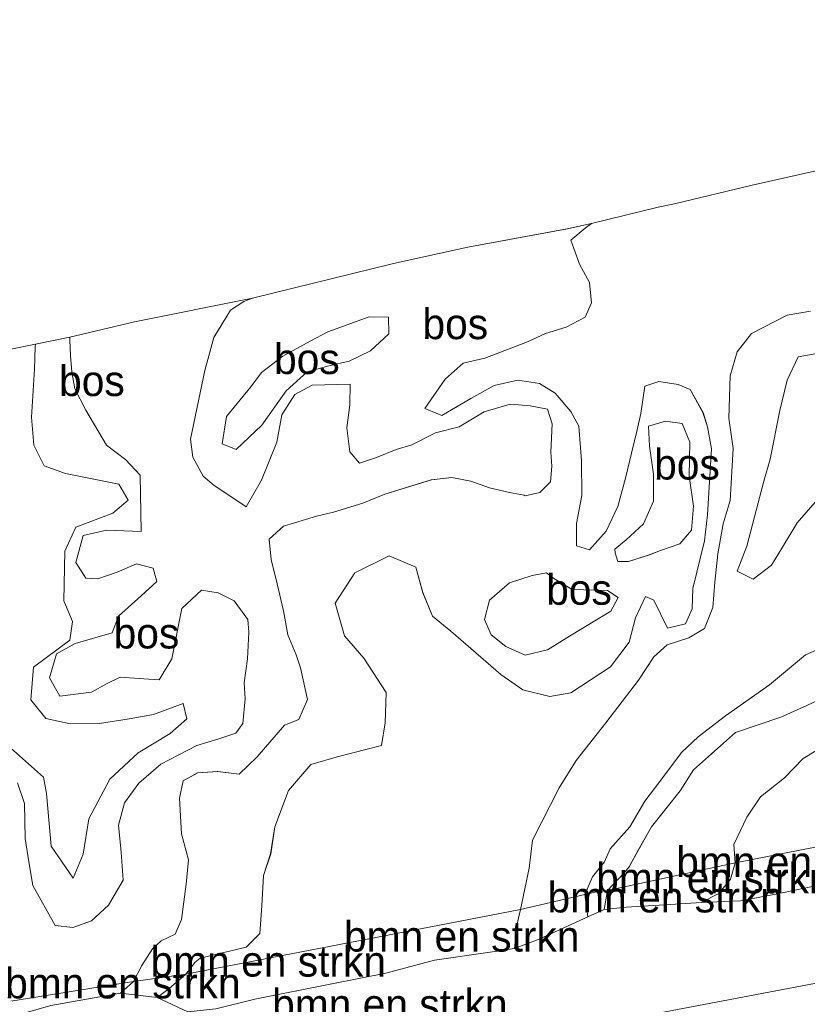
# Model space of a CAD drawing. Header units: millimetres. Extents: x 180000 to 190000, y 466229 to 468626.
# Tile 8 of 202: x 180159 to 180224, y 467727 to 467808. Entities that reach past the tile are written whole.
import ezdxf
from ezdxf.enums import TextEntityAlignment as Align

# ---------------------------------------------------------------- set-up
doc = ezdxf.new("R2010")
doc.units = ezdxf.units.MM
for name, color, linetype, lineweight in [('af-bs-rasterhekwerk', 8, 'hekwerk', 18), ('bp-b5-bomenstruiken', 93, 'Continuous', 18), ('bp-b5-bos', 93, 'Continuous', 18), ('bp-b5-grasland', 93, 'Continuous', 18), ('gw-bs-kruinlijn', 93, 'Continuous', 18), ('gw-bs-teenlijn', 93, 'Continuous', 18), ('kd-bs-opnamedtmgrens', 173, 'Continuous', 18)]:
    doc.layers.add(name, color=color, linetype=linetype, lineweight=lineweight)
doc.styles.add('rtw_iso', font='iso-rtw.shx')
doc.linetypes.add('hekwerk', pattern='A,7,-1.5,[1,RTW.shx,S=0.75,R=0,X=0,Y=0],-1.5', length=10)

# ---------------------------------------------------------------- blocks, each defined once
blk = doc.blocks.new('dtbattr-r')
at = {"style": 'rtw_iso'}
blk.add_attdef('TAG', text='', height=2.5, dxfattribs=at).set_placement((0, 0), align=Align.MIDDLE_CENTER)
blk = doc.blocks.new('d33az_ACAD_1_FMEBLOCK3')
at = {"layer": 'bp-b5-bos'}
for points in [[(-11.375, -17.322, 30.785), (-13.312, -18.487, 30.759), (-14.834, -20.09, 30.737), (-16.816, -21.647, 30.723), (-17.938, -23.3, 30.723), (-19.001, -25.552, 30.685), (-18.893, -27.068, 30.577), (-29.37, -29.335, 32.993), (-28.003, -27.886, 32.612), (-27.602, -27.377, 32.604), (-26.844, -26.033, 32.716), (-25.76, -24.103, 33.244), (-23.397, -21.151, 33.272), (-22.311, -19.419, 33.274), (-18.851, -16.373, 33.39), (-15.151, -15.092, 33.426), (-13.012, -14.134, 33.46), (-9.646, -12.546, 33.676)], [(-10.634, 15.011, 31.552), (-13.708, 14.468, 31.338), (-14.613, 12.566, 31.444), (-15.216, 10.075, 31.438), (-16.007, 6.086, 31.384), (-16.535, 4.266, 31.34), (-17.936, -1.077, 31.224), (-18.719, -3.114, 31.224), (-17.41, -3.763, 31.216), (-15.905, -2.631, 31.198), (-15.002, -1.14, 31.156), (-13.812, 0.853, 31.118), (-11.401, 3.599, 31.98)], [(-10.994, -9.043, 33.544), (-13.123, -9.978, 33.518), (-16.084, -12.451, 33.688), (-19.689, -14.982, 33.774), (-21.935, -16.71, 33.678), (-23.279, -17.986, 33.652), (-25.424, -20.857, 33.46), (-26.301, -21.987, 33.42), (-27.548, -24.1, 32.738), (-29.137, -25.907, 32.522), (-29.607, -26.987, 32.394), (-30.593, -28.197, 32.44), (-31.232, -29.66, 32.49), (-36.508, -30.893, 30.285), (-35.791, -27.493, 30.197), (-35.532, -25.195, 30.169), (-33.347, -20.906, 30.059), (-31.954, -18.647, 30.029), (-29.511, -15.575, 30.031), (-26.817, -12.063, 30.009), (-25.559, -10.156, 30.021), (-24.478, -9.153, 29.915), (-22.696, -8.59, 29.971), (-21.406, -7.837, 29.945), (-20.718, -6.105, 29.881), (-20.547, -4.029, 29.829), (-20.311, -1.69, 29.829), (-19.878, 0.761, 29.771), (-19.307, 2.693, 29.709), (-19.049, 6.941, 29.701), (-19.399, 9.439, 29.699), (-19.315, 12.913, 29.311), (-18.736, 14.888, 29.441), (-17.551, 16.39, 29.723), (-14.616, 17.886, 30.027), (-12.712, 18.215, 30.155)]]:
    blk.add_polyline3d(points, dxfattribs=at)
blk = doc.blocks.new('d33az_ACAD_1_FMEBLOCK18')
at = {"layer": 'bp-b5-bos'}
for points in [[(17.819, -2.145, 29.967), (19.846, -2.577, 29.869), (22.238, -2.568, 29.955), (24.654, -2.177, 30.037), (26.661, -1.823, 30.069), (29.094, -0.924, 30.187), (29.407, -2.193, 30.081), (28.026, -3.383, 30.039), (25.396, -4.966, 29.939), (23.076, -7.136, 30.165), (21.343, -10.378, 30.383), (20.884, -13.283, 30.469), (20.073, -15.248, 30.539), (18.27, -12.638, 30.535), (17.876, -8.298, 30.071), (17.629, -6.956, 29.987), (14.909, -4.556, 29.927), (13.049, -4.396, 29.911), (8.703, -7.706, 29.885), (8.078, -9.204, 29.923), (7.655, -12.718, 29.899), (8.168, -17.799, 30.039), (8.439, -19.858, 30.133), (7.813, -20.826, 30.119), (4.915, -22.031, 29.947), (4.491, -23.825, 29.843), (3.334, -26.974, 29.891), (-3.758, -27.912, 29.711), (-8.67, -28.574, 29.101), (-10.107, -26.374, 29.135), (-11.157, -24.433, 29.087), (-12.065, -22.615, 29.127), (-13.308, -18.288, 29.081), (-15.893, -14.347, 28.877), (-17.293, -12.808, 28.887), (-20.299, -9.825, 28.805), (-21.382, -7.629, 28.807), (-21.778, -5.367, 28.801), (-21.992, -4.182, 28.817), (-23.256, -0.488, 28.795), (-23.77, 1.939, 28.795), (-26.274, 9.177, 28.675), (-26.965, 11.506, 28.637), (-28.171, 15.7, 28.613), (-29.233, 18.192, 28.613), (-29.407, 18.655, 28.611), (-19.504, 20.714, 28.893), (-19.952, 20.541, 28.893), (-20.264, 20.238, 28.867), (-21.121, 19.371, 28.847), (-21.737, 17.245, 28.873), (-21.489, 13.948, 28.983), (-19.954, 11.663, 29.217), (-17.407, 10.003, 29.245), (-10.885, 6.919, 28.991), (-6.999, 6.089, 29.227), (-4.908, 5.781, 29.217), (-2.98, 5.962, 29.191), (-0.739, 7.244, 29.185), (0.614, 7.846, 29.205), (2.061, 8.671, 29.251), (3.509, 8.974, 29.269), (4.476, 8.355, 29.295), (5.193, 6.906, 29.365), (5.499, 5.344, 29.467), (5.627, 3.315, 29.611), (6.206, -1.794, 29.721), (6.277, -3.992, 29.845), (7.082, -5.459, 29.889), (9.486, -4.189, 29.867), (10.491, -3.236, 29.891), (12.411, -1.107, 29.857), (12.983, 0.719, 29.841), (13.509, 2.738, 29.827), (13.605, 5.378, 29.781), (13.278, 7.589, 29.677), (13.188, 11.381, 29.607), (13.575, 12.886, 29.601), (13.611, 14.372, 29.605), (13.665, 15.655, 29.613), (13.401, 18.996, 29.821), (13.885, 22.42, 29.893), (14.5, 24.79, 29.907), (14.842, 27.854, 29.931), (14.819, 28.142, 29.931), (16.973, 28.574, 29.929), (16.956, 28.349, 29.929), (16.884, 26.518, 29.923), (16.659, 22.584, 29.915), (16.829, 20.294, 29.817), (17.69, 18.576, 29.761), (19.445, 17.969, 29.823), (23.8, 17.092, 30.213), (24.575, 15.759, 30.281), (23.333, 14.706, 30.113), (20.281, 13.553, 30.059), (19.372, 11.58, 30.047), (19.3, 7.51, 30.257), (20.011, 5.814, 30.221), (19.799, 4.275, 30.107), (16.808, 2.073, 30.009), (16.6, -0.631, 30.049)], [(-15.327, -4.112, 29.851), (-16.404, -3.526, 29.885), (-17.842, -3.697, 29.927), (-18.633, -4.361, 29.899), (-18.624, -5.886, 29.913), (-17.803, -6.506, 29.987), (-16.441, -6.386, 29.977), (-15.273, -4.97, 29.891)], [(-7.372, -21.351, 30.703), (-5.981, -22.032, 30.763), (-4.168, -21.333, 30.583), (-1.752, -19.424, 30.617), (-1.011, -17.784, 30.445), (-0.661, -16.677, 30.419), (-0.482, -15.689, 30.397), (-0.502, -14.096, 30.411), (-0.772, -12.897, 30.411), (-1.218, -12.416, 30.411), (-2.059, -12.39, 30.411), (-2.659, -12.663, 30.323), (-2.723, -14.408, 30.419), (-2.122, -16.23, 30.649), (-2.596, -17.472, 31.007), (-3.963, -17.893, 31.385), (-5.606, -18.987, 31.241), (-7.907, -20.179, 30.733)]]:
    blk.add_polyline3d(points, close=True, dxfattribs=at)
blk = doc.blocks.new('d33az_ACAD_1_FMEBLOCK71')
at = {"layer": 'bp-b5-bos'}
for points in [[(13.886, 24.595, 29.519), (13.346, 23.424, 29.523), (11.798, 22.606, 29.531), (10.11, 22.082, 29.533), (8.616, 21.395, 29.553), (5.121, 20.048, 29.677), (3.351, 19.648, 29.791), (1.866, 18.341, 29.883), (0.191, 15.93, 30.243), (1.583, 15.341, 30.111), (3.972, 16.748, 30.059), (5.888, 17.809, 29.901), (7.82, 18.243, 29.775), (9.612, 17.988, 29.653), (10.884, 17.195, 29.623), (12.186, 15.687, 29.657), (12.844, 14.465, 29.633), (13.048, 11.628, 29.635), (13.075, 8.794, 29.669), (12.64, 6.499, 29.603), (12.638, 4.663, 29.615), (13.711, 4.338, 29.609), (15.07, 5.854, 29.599), (16.04, 7.876, 29.595), (16.66, 10.216, 29.591), (17.16, 12.253, 29.595), (17.634, 14.165, 29.611), (17.914, 15.514, 29.615), (18.243, 17.753, 29.639), (19.397, 18.155, 29.757), (20.994, 17.907, 29.755), (21.983, 17.483, 29.691), (23.024, 15.602, 29.713), (23.392, 14.418, 29.523), (23.711, 12.628, 29.325), (23.382, 7.211, 29.709), (23.158, 5.073, 29.733), (22.202, 1.158, 29.927), (22.136, -0.519, 29.965), (21.597, -1.749, 29.965), (20.099, -2.113, 29.965), (19, 0.181, 29.997), (18.305, 0.483, 29.987), (17.491, -1.269, 29.955), (16.961, -3.264, 29.887), (15.436, -5.269, 29.801), (12.173, -7.398, 29.749), (10.458, -7.706, 29.783), (8.23, -7.175, 29.809), (6.421, -5.901, 29.825), (2.316, -2.343, 29.923), (0.824, -1.126, 30.109), (0.035, 0.81, 30.095), (-0.535, 2.913, 30.121), (-2.741, 3.845, 30.163), (-5.561, 2.439, 30.159), (-7.176, -0.055, 30.139), (-6.399, -2.73, 30.119), (-4.814, -4.562, 30.103), (-2.976, -7.388, 30.025), (-3.068, -9.866, 30.017), (-3.362, -11.748, 30.039), (-6.881, -12.63, 29.989), (-9.154, -13.282, 29.979), (-10.98, -15.425, 29.969), (-12.103, -18.399, 30.019), (-12.458, -20.628, 30.081), (-13.046, -22.396, 30.073), (-13.171, -24.902, 30.115), (-13.336, -27.169, 30.147), (-14.46, -28.287, 30.203), (-18.241, -29.197, 30.385), (-18.66, -29.51, 30.383), (-19.412, -30.499, 30.277), (-23.711, -31.109, 31.125), (-23.022, -29.793, 31.031), (-22.162, -28.424, 31.033), (-21.445, -27.772, 30.999), (-20.283, -27.225, 30.965), (-19.781, -26.015, 30.881), (-19.388, -23.12, 30.793), (-19.195, -21.131, 30.741), (-19.77, -18.992, 30.693), (-19.928, -16.063, 30.715), (-19.627, -14.648, 30.613), (-18.449, -13.967, 30.671), (-16.807, -13.872, 30.745), (-15.046, -14.085, 30.707), (-13.557, -12.655, 30.609), (-11.329, -10.055, 30.905), (-10.136, -9.609, 30.959), (-9.445, -7.947, 31.001), (-10.009, -5.353, 31.063), (-10.364, -4.291, 31.065), (-11.046, -2.644, 30.955), (-11.393, -0.673, 30.777), (-11.921, 1.544, 31.035), (-12.419, 3.536, 31.499), (-12.568, 5.215, 31.537), (-11.41, 6.269, 31.661), (-8.693, 7.076, 32.067), (-7.313, 7.413, 32.119), (-4.892, 8.15, 31.757), (-3.086, 8.9, 31.447), (0.728, 10.078, 31.155), (2.417, 10.266, 31.087), (3.961, 9.97, 30.997), (5.509, 9.422, 31.091), (7.136, 9.04, 31.085), (8.346, 8.812, 31.035), (8.432, 8.758, 31.033), (9.623, 9.027, 31.033), (10.504, 9.898, 31.033), (10.608, 11.196, 31.035), (10.54, 12.329, 31.035), (10.649, 14.656, 31.017), (10.274, 15.885, 30.977), (8.835, 16.15, 30.917), (7.186, 16.277, 30.909), (5.07, 15.659, 30.919), (3.02, 14.422, 30.911), (1.057, 13.937, 30.949), (-0.875, 12.934, 30.967), (-2.16, 12.573, 31.329), (-3.779, 11.906, 31.465), (-5.176, 11.434, 31.571), (-5.963, 12.366, 31.777), (-6.219, 14.334, 31.789), (-5.958, 16.227, 31.701), (-5.934, 17.934, 31.649), (-9.057, 17.837, 31.571), (-10.461, 17.081, 31.509), (-11.54, 15.395, 31.533), (-11.961, 13.155, 31.509), (-13.202, 10.046, 31.837), (-14.467, 7.855, 31.587), (-15.967, 8.878, 30.849), (-17.096, 9.602, 30.431), (-17.998, 10.385, 30.571), (-18.838, 11.93, 30.629), (-19.039, 13.41, 30.625), (-18.233, 17.215, 30.995), (-17.87, 19.046, 31.385), (-17.11, 21.763, 31.473), (-15.761, 23.999, 31.709), (-14.66, 24.698, 32.175), (-13.941, 24.991, 31.899), (-2.368, 27.832, 31.725), (3.733, 29.163, 30.095), (11.89, 30.687, 29.625), (13.886, 31.109, 29.535), (13.355, 30.74, 29.507), (12.189, 29.738, 29.531), (12.888, 27.779, 29.553), (13.721, 26.279, 29.525)], [(-16.443, 13.014, 29.907), (-15.285, 12.549, 29.893), (-13.18, 14.57, 29.889), (-11.186, 17.386, 29.891), (-9.454, 18.923, 29.911), (-7.684, 19.416, 29.977), (-6.022, 19.808, 30.047), (-4.254, 20.652, 30.183), (-2.754, 22.054, 30.215), (-2.794, 23.435, 30.211), (-4.362, 23.459, 30.205), (-7.761, 22.22, 30.201), (-9.204, 21.457, 30.009), (-11.461, 20.234, 29.967), (-13.213, 18.87, 29.901), (-14.094, 17.714, 29.893), (-16.077, 15.261, 29.869)], [(15.803, 4.07, 30.275), (16.04, 3.356, 30.275), (16.897, 3.378, 30.275), (18.619, 3.926, 30.265), (19.546, 4.275, 30.281), (21.129, 4.83, 30.299), (22.09, 5.952, 30.269), (22.237, 7.9, 30.329), (21.877, 10.367, 30.363), (21.947, 13.165, 30.383), (21.303, 14.688, 30.469), (19.956, 14.893, 30.409), (18.542, 14.487, 30.317), (18.625, 12.829, 30.301), (18.95, 10.533, 30.353), (18.961, 8.325, 30.335), (18.143, 6.451, 30.317), (16.728, 5.139, 30.321), (15.79, 4.382, 30.281)], [(6.831, -3.617, 30.361), (8.43, -4.311, 30.389), (10.259, -3.894, 30.397), (12.077, -2.754, 30.397), (15.469, -0.712, 30.381), (16.07, 0.415, 30.349), (15.186, 0.992, 30.351), (12.276, 1.06, 30.453), (10.792, 1.972, 30.485), (10.171, 2.448, 30.383), (9.011, 2.214, 30.383), (7.156, 1.63, 30.381), (5.494, 0.188, 30.351), (5.085, -1.405, 30.345), (5.647, -2.657, 30.345)]]:
    blk.add_polyline3d(points, close=True, dxfattribs=at)

msp = doc.modelspace()

# ---------------------------------------------------------------- linework, layer by layer
at = {"layer": 'af-bs-rasterhekwerk'}
for points in [[(180314.883, 467763.167, 28.912), (180306.202, 467756.104, 29.375), (180282.743, 467751.403, 29.839), (180266.933, 467748.23, 30.289), (180250.941, 467745.142, 30.291), (180232.862, 467741.579, 30.523), (180218.069, 467738.669, 30.577), (180207.592, 467736.402, 32.993), (180206.82, 467736.332, 32.945), (180205.73, 467736.077, 32.49)], [(180205.73, 467736.077, 32.49), (180200.454, 467734.844, 30.285), (180187.162, 467732.284, 30.049), (180172.994, 467729.544, 30.277), (180168.695, 467728.935, 31.125), (180157.226, 467727.106, 31.543), (180150.791, 467726.236, 31.277), (180149.218, 467726.014, 30.701)]]:
    msp.add_polyline3d(points, dxfattribs=at)
at = {"layer": 'bp-b5-bomenstruiken'}
for points in [[(180224.654, 467736.79, 30.266), (180221.531, 467736.125, 30.294), (180218.499, 467735.559, 30.296), (180215.283, 467735.422, 30.576), (180216.732, 467736.16, 30.581), (180217.692, 467737.342, 30.581), (180218.069, 467738.669, 30.577), (180232.862, 467741.579, 30.523)], [(180155.979, 467725.259, 31.386), (180161.898, 467726.959, 31.43), (180167.611, 467727.98, 31.278), (180170.644, 467727.634, 30.412), (180173.146, 467726.442, 30.362), (180175.444, 467726.705, 30.336), (180178.663, 467727.494, 30.228), (180184.961, 467728.74, 30.104), (180189.39, 467729.632, 30.112), (180193.381, 467730.675, 30.2), (180197.954, 467731.344, 30.164), (180199.956, 467731.637, 30.386), (180201.986, 467732.417, 30.604), (180205.979, 467734.251, 32.826), (180207.325, 467734.852, 32.894), (180209.114, 467735.034, 32.576), (180213.186, 467735.292, 31.126), (180215.283, 467735.422, 30.576), (180218.499, 467735.559, 30.296), (180221.531, 467736.125, 30.294), (180224.654, 467736.79, 30.266)], [(180226.157, 467729.073, 28.633), (180208.012, 467725.63, 28.615), (180174.796, 467719.524, 28.523), (180161.414, 467716.29, 28.493), (180149.029, 467714.29, 28.435), (180135.323, 467711.825, 28.345), (180123.955, 467709.806, 28.339), (180109.981, 467707.097, 28.153), (180101.697, 467705.46, 28.201), (180093.988, 467704.201, 28.159)]]:
    msp.add_polyline3d(points, dxfattribs=at)
for points in [[(180209.114, 467735.034, 32.576), (180207.325, 467734.852, 32.894), (180207.592, 467736.402, 32.993), (180218.069, 467738.669, 30.577), (180217.692, 467737.342, 30.581), (180216.732, 467736.16, 30.581), (180215.283, 467735.422, 30.576), (180213.186, 467735.292, 31.126)], [(180207.325, 467734.852, 32.894), (180205.979, 467734.251, 32.826), (180205.73, 467736.077, 32.49), (180206.82, 467736.332, 32.945), (180207.592, 467736.402, 32.993)], [(180201.986, 467732.417, 30.604), (180199.956, 467731.637, 30.386), (180200.15, 467733.571, 30.28), (180200.454, 467734.844, 30.285), (180205.73, 467736.077, 32.49), (180205.979, 467734.251, 32.826)], [(180175.444, 467726.705, 30.336), (180173.146, 467726.442, 30.362), (180170.644, 467727.634, 30.412), (180171.605, 467728.353, 30.303), (180172.994, 467729.544, 30.277), (180187.162, 467732.284, 30.049), (180200.454, 467734.844, 30.285), (180200.15, 467733.571, 30.28), (180199.956, 467731.637, 30.386), (180197.954, 467731.344, 30.164), (180193.381, 467730.675, 30.2), (180189.39, 467729.632, 30.112), (180184.961, 467728.74, 30.104), (180178.663, 467727.494, 30.228)], [(180155.979, 467725.259, 31.386), (180154.159, 467724.796, 31.076), (180151.997, 467724.831, 30.896), (180150.774, 467725.086, 31.008), (180149.069, 467724.666, 30.962), (180149.218, 467726.014, 30.701), (180150.791, 467726.236, 31.277), (180157.226, 467727.106, 31.543), (180168.695, 467728.935, 31.125), (180167.611, 467727.98, 31.278), (180161.898, 467726.959, 31.43)], [(180171.605, 467728.353, 30.303), (180170.644, 467727.634, 30.412), (180167.611, 467727.98, 31.278), (180168.695, 467728.935, 31.125), (180172.994, 467729.544, 30.277)]]:
    msp.add_polyline3d(points, close=True, dxfattribs=at)
at = {"layer": 'bp-b5-bos'}
for points in [[(180224.25, 467783.952, 30.155), (180222.346, 467783.622, 30.027), (180219.411, 467782.127, 29.723), (180218.226, 467780.624, 29.441), (180217.647, 467778.65, 29.311), (180217.563, 467775.175, 29.699), (180217.913, 467772.677, 29.701), (180217.655, 467768.43, 29.709), (180217.084, 467766.497, 29.771), (180216.651, 467764.047, 29.829), (180216.415, 467761.708, 29.829), (180216.244, 467759.631, 29.881), (180215.556, 467757.9, 29.945), (180214.266, 467757.147, 29.971), (180212.484, 467756.584, 29.915), (180211.403, 467755.581, 30.021), (180210.145, 467753.674, 30.009), (180207.451, 467750.162, 30.031), (180205.008, 467747.089, 30.029), (180203.615, 467744.831, 30.059), (180201.43, 467740.542, 30.169), (180201.171, 467738.244, 30.197), (180200.454, 467734.844, 30.285), (180187.162, 467732.284, 30.049), (180172.994, 467729.544, 30.277), (180173.747, 467730.533, 30.383), (180174.165, 467730.846, 30.385), (180177.947, 467731.756, 30.203), (180179.071, 467732.874, 30.147), (180179.235, 467735.141, 30.115), (180179.36, 467737.647, 30.073), (180179.949, 467739.415, 30.081), (180180.303, 467741.644, 30.019), (180181.426, 467744.618, 29.969), (180183.252, 467746.762, 29.979), (180185.526, 467747.413, 29.989), (180189.044, 467748.295, 30.039), (180189.338, 467750.177, 30.017), (180189.43, 467752.655, 30.025), (180187.592, 467755.481, 30.103), (180186.007, 467757.313, 30.119), (180185.23, 467759.988, 30.139), (180186.846, 467762.482, 30.159), (180189.665, 467763.889, 30.163), (180191.872, 467762.956, 30.121), (180192.442, 467760.854, 30.095), (180193.23, 467758.917, 30.109), (180194.723, 467757.7, 29.923), (180198.828, 467754.142, 29.825), (180200.637, 467752.868, 29.809), (180202.864, 467752.337, 29.783), (180204.579, 467752.645, 29.749), (180207.842, 467754.775, 29.801), (180209.368, 467756.779, 29.887), (180209.898, 467758.775, 29.955), (180210.712, 467760.526, 29.987), (180211.406, 467760.224, 29.997), (180212.505, 467757.93, 29.965), (180214.004, 467758.294, 29.965), (180214.542, 467759.525, 29.965), (180214.609, 467761.201, 29.927), (180215.565, 467765.116, 29.733), (180215.788, 467767.254, 29.709), (180216.118, 467772.671, 29.325), (180215.798, 467774.461, 29.523), (180215.431, 467775.645, 29.713), (180214.39, 467777.526, 29.691), (180213.401, 467777.95, 29.755), (180211.803, 467778.198, 29.757), (180210.65, 467777.797, 29.639), (180210.321, 467775.558, 29.615), (180210.041, 467774.208, 29.611), (180209.566, 467772.297, 29.595), (180209.066, 467770.259, 29.591), (180208.447, 467767.919, 29.595), (180207.476, 467765.897, 29.599), (180206.117, 467764.381, 29.609), (180205.044, 467764.707, 29.615), (180205.047, 467766.542, 29.603), (180205.482, 467768.837, 29.669), (180205.454, 467771.672, 29.635), (180205.25, 467774.508, 29.633), (180204.592, 467775.73, 29.657), (180203.29, 467777.238, 29.623), (180202.018, 467778.031, 29.653), (180200.227, 467778.287, 29.775), (180198.295, 467777.852, 29.901), (180196.379, 467776.791, 30.059), (180193.989, 467775.384, 30.111), (180192.597, 467775.973, 30.243), (180194.272, 467778.384, 29.883), (180195.757, 467779.691, 29.791), (180197.527, 467780.091, 29.677), (180201.023, 467781.438, 29.553), (180202.516, 467782.125, 29.533), (180204.204, 467782.65, 29.531), (180205.753, 467783.468, 29.523), (180206.293, 467784.638, 29.519), (180206.128, 467786.322, 29.525), (180205.295, 467787.822, 29.553), (180204.595, 467789.781, 29.531), (180205.761, 467790.783, 29.507), (180206.292, 467791.152, 29.535), (180211.763, 467792.488, 29.773), (180213.085, 467792.755, 29.397), (180219.456, 467794.313, 29.697), (180243.593, 467799.713, 29.901)], [(180159.182, 467745.241, 30.799), (180159.747, 467743.552, 30.809), (180159.798, 467740.667, 30.925), (180160.09, 467738.765, 31.035), (180160.436, 467736.811, 31.139), (180162.27, 467733.53, 31.303), (180163.721, 467733.381, 31.311), (180165.256, 467733.905, 31.359), (180166.65, 467735.205, 31.339), (180167.852, 467737.264, 30.871), (180167.673, 467739.56, 30.691), (180167.448, 467741.764, 30.521), (180167.941, 467743.608, 30.507), (180169.137, 467745.229, 30.801), (180170.937, 467746.77, 30.881), (180173.897, 467748.307, 30.811), (180175.703, 467748.859, 30.851), (180177.088, 467749.313, 30.823), (180177.663, 467750.12, 30.835), (180177.844, 467752.136, 30.833), (180177.769, 467753.459, 30.949), (180178.042, 467755.43, 31.099), (180178.159, 467757.604, 31.031), (180178.066, 467758.656, 31.021), (180176.954, 467760.172, 31.083), (180175.627, 467760.833, 31.119), (180174.278, 467761.061, 31.095), (180172.655, 467759.563, 30.957), (180171.826, 467755.432, 31.033), (180170.801, 467753.701, 31.011), (180169.531, 467753.771, 30.971), (180167.602, 467753.929, 30.573), (180166.529, 467753.402, 30.715), (180165.231, 467752.694, 30.885), (180162.659, 467752.371, 31.111), (180161.79, 467753.857, 31.043), (180162.363, 467755.822, 31.013), (180163.904, 467756.685, 30.913), (180166.948, 467757.553, 30.583), (180167.47, 467758.934, 30.815), (180169.318, 467760.605, 30.847), (180170.605, 467761.757, 30.937), (180170.311, 467762.868, 30.989), (180168.95, 467763.216, 31.029), (180167.339, 467762.549, 31.047), (180165.77, 467761.997, 31.053), (180164.766, 467762.042, 31.279), (180163.966, 467763.333, 31.277), (180164.571, 467765.533, 31.215), (180166.468, 467765.993, 31.093), (180169.32, 467765.87, 30.859), (180169.233, 467770.498, 30.609), (180168.055, 467771.758, 30.575), (180166.478, 467772.97, 30.549), (180164.786, 467775.842, 30.583), (180163.882, 467777.592, 30.675), (180163.629, 467778.971, 30.831), (180163.518, 467780.327, 30.689), (180163.463, 467781.568, 30.689), (180163.473, 467781.838, 30.785), (180168.772, 467783.093, 31.743), (180178.466, 467785.034, 31.899), (180177.746, 467784.741, 32.175), (180176.646, 467784.042, 31.709), (180175.296, 467781.806, 31.473), (180174.537, 467779.089, 31.385), (180174.173, 467777.258, 30.995), (180173.368, 467773.453, 30.625), (180173.568, 467771.973, 30.629), (180174.408, 467770.428, 30.571), (180175.31, 467769.645, 30.431), (180176.439, 467768.922, 30.849), (180177.94, 467767.898, 31.587), (180179.205, 467770.089, 31.837), (180180.445, 467773.198, 31.509), (180180.866, 467775.438, 31.533), (180181.945, 467777.124, 31.509), (180183.35, 467777.88, 31.571), (180186.473, 467777.977, 31.649), (180186.449, 467776.27, 31.701), (180186.187, 467774.378, 31.789), (180186.443, 467772.409, 31.777), (180187.23, 467771.477, 31.571), (180188.628, 467771.949, 31.465), (180190.246, 467772.617, 31.329), (180191.531, 467772.977, 30.967), (180193.464, 467773.98, 30.949), (180195.427, 467774.465, 30.911), (180197.476, 467775.702, 30.919), (180199.593, 467776.32, 30.909), (180201.241, 467776.194, 30.917), (180202.68, 467775.928, 30.977), (180203.055, 467774.699, 31.017), (180202.947, 467772.372, 31.035), (180203.015, 467771.239, 31.035), (180202.91, 467769.941, 31.033), (180202.03, 467769.07, 31.033), (180200.838, 467768.801, 31.033), (180200.752, 467768.856, 31.035), (180199.542, 467769.083, 31.085), (180197.915, 467769.465, 31.091), (180196.368, 467770.013, 30.997), (180194.824, 467770.309, 31.087), (180193.135, 467770.121, 31.155), (180189.32, 467768.944, 31.447), (180187.515, 467768.193, 31.757), (180185.094, 467767.457, 32.119), (180183.713, 467767.119, 32.067), (180180.997, 467766.312, 31.661), (180179.839, 467765.258, 31.537), (180179.988, 467763.579, 31.499), (180180.486, 467761.587, 31.035), (180181.013, 467759.37, 30.777), (180181.361, 467757.4, 30.955), (180182.042, 467755.753, 31.065), (180182.397, 467754.69, 31.063), (180182.962, 467752.096, 31.001), (180182.271, 467750.434, 30.959), (180181.077, 467749.988, 30.905), (180178.849, 467747.388, 30.609), (180177.361, 467745.958, 30.707), (180175.6, 467746.172, 30.745), (180173.958, 467746.076, 30.671), (180172.779, 467745.395, 30.613), (180172.478, 467743.98, 30.715), (180172.636, 467741.051, 30.693), (180173.211, 467738.912, 30.741), (180173.018, 467736.923, 30.793), (180172.626, 467734.028, 30.881), (180172.123, 467732.819, 30.965), (180170.961, 467732.271, 30.999), (180170.245, 467731.619, 31.033), (180169.384, 467730.251, 31.031), (180168.695, 467728.935, 31.125), (180157.226, 467727.106, 31.543)], [(180158.584, 467748.121, 29.927), (180161.304, 467745.721, 29.987), (180161.551, 467744.379, 30.071), (180161.945, 467740.039, 30.535), (180163.748, 467737.429, 30.539), (180164.559, 467739.394, 30.469), (180165.018, 467742.299, 30.383), (180166.751, 467745.541, 30.165), (180169.071, 467747.711, 29.939), (180171.701, 467749.294, 30.039), (180173.082, 467750.484, 30.081), (180172.769, 467751.753, 30.187), (180170.336, 467750.854, 30.069), (180168.329, 467750.5, 30.037), (180165.913, 467750.109, 29.955), (180163.521, 467750.1, 29.869), (180161.494, 467750.532, 29.967), (180160.275, 467752.046, 30.049), (180160.483, 467754.75, 30.009), (180163.474, 467756.952, 30.107), (180163.686, 467758.491, 30.221), (180162.975, 467760.187, 30.257), (180163.047, 467764.257, 30.047), (180163.956, 467766.23, 30.059), (180167.008, 467767.383, 30.113), (180168.25, 467768.436, 30.281), (180167.475, 467769.769, 30.213), (180163.12, 467770.646, 29.823), (180161.365, 467771.253, 29.761), (180160.504, 467772.971, 29.817), (180160.334, 467775.261, 29.915), (180160.559, 467779.195, 29.923), (180160.631, 467781.026, 29.929), (180160.648, 467781.251, 29.929), (180163.473, 467781.838, 30.785), (180163.463, 467781.568, 30.689), (180163.518, 467780.327, 30.689), (180163.629, 467778.971, 30.831), (180163.882, 467777.592, 30.675), (180164.786, 467775.842, 30.583), (180166.478, 467772.97, 30.549), (180168.055, 467771.758, 30.575), (180169.233, 467770.498, 30.609), (180169.32, 467765.87, 30.859), (180166.468, 467765.993, 31.093), (180164.571, 467765.533, 31.215), (180163.966, 467763.333, 31.277), (180164.766, 467762.042, 31.279), (180165.77, 467761.997, 31.053), (180167.339, 467762.549, 31.047), (180168.95, 467763.216, 31.029), (180170.311, 467762.868, 30.989), (180170.605, 467761.757, 30.937), (180169.318, 467760.605, 30.847), (180167.47, 467758.934, 30.815), (180166.948, 467757.553, 30.583), (180163.904, 467756.685, 30.913), (180162.363, 467755.822, 31.013), (180161.79, 467753.857, 31.043), (180162.659, 467752.371, 31.111), (180165.231, 467752.694, 30.885), (180166.529, 467753.402, 30.715), (180167.602, 467753.929, 30.573), (180169.531, 467753.771, 30.971), (180170.801, 467753.701, 31.011), (180171.826, 467755.432, 31.033), (180172.655, 467759.563, 30.957), (180174.278, 467761.061, 31.095), (180175.627, 467760.833, 31.119), (180176.954, 467760.172, 31.083), (180178.066, 467758.656, 31.021), (180178.159, 467757.604, 31.031), (180178.042, 467755.43, 31.099), (180177.769, 467753.459, 30.949), (180177.844, 467752.136, 30.833), (180177.663, 467750.12, 30.835), (180177.088, 467749.313, 30.823), (180175.703, 467748.859, 30.851), (180173.897, 467748.307, 30.811), (180170.937, 467746.77, 30.881), (180169.137, 467745.229, 30.801), (180167.941, 467743.608, 30.507), (180167.448, 467741.764, 30.521), (180167.673, 467739.56, 30.691), (180167.852, 467737.264, 30.871), (180166.65, 467735.205, 31.339), (180165.256, 467733.905, 31.359), (180163.721, 467733.381, 31.311), (180162.27, 467733.53, 31.303), (180160.436, 467736.811, 31.139), (180160.09, 467738.765, 31.035), (180159.798, 467740.667, 30.925), (180159.747, 467743.552, 30.809), (180159.182, 467745.241, 30.799)], [(180225.561, 467769.335, 31.98), (180223.15, 467766.59, 31.118), (180221.96, 467764.596, 31.156), (180221.057, 467763.106, 31.198), (180219.552, 467761.974, 31.216), (180218.243, 467762.622, 31.224), (180219.026, 467764.659, 31.224), (180220.427, 467770.003, 31.34), (180220.955, 467771.822, 31.384), (180221.746, 467775.811, 31.438), (180222.349, 467778.302, 31.444), (180223.254, 467780.205, 31.338), (180226.328, 467780.748, 31.552)], [(180227.316, 467753.19, 33.676), (180223.95, 467751.603, 33.46), (180221.811, 467750.644, 33.426), (180218.111, 467749.363, 33.39), (180214.651, 467746.318, 33.274), (180213.565, 467744.585, 33.272), (180211.202, 467741.633, 33.244), (180210.118, 467739.703, 32.716), (180209.36, 467738.36, 32.604), (180208.959, 467737.851, 32.612), (180207.592, 467736.402, 32.993), (180206.82, 467736.332, 32.945), (180205.73, 467736.077, 32.49), (180206.369, 467737.539, 32.44), (180207.355, 467738.749, 32.394), (180207.825, 467739.83, 32.522), (180209.414, 467741.637, 32.738), (180210.661, 467743.749, 33.42), (180211.538, 467744.88, 33.46), (180213.683, 467747.751, 33.652), (180215.027, 467749.027, 33.678), (180217.273, 467750.755, 33.774), (180220.878, 467753.286, 33.688), (180223.839, 467755.759, 33.518), (180225.968, 467756.694, 33.544)], [(180232.862, 467741.579, 30.523), (180218.069, 467738.669, 30.577), (180217.961, 467740.185, 30.685), (180219.024, 467742.436, 30.723), (180220.146, 467744.09, 30.723), (180222.128, 467745.646, 30.737), (180223.65, 467747.249, 30.759), (180225.587, 467748.414, 30.785)]]:
    msp.add_polyline3d(points, dxfattribs=at)
for points in [[(180179.227, 467774.613, 29.889), (180177.121, 467772.592, 29.893), (180175.964, 467773.058, 29.907), (180176.33, 467775.304, 29.869), (180178.313, 467777.757, 29.893), (180179.193, 467778.913, 29.901), (180180.945, 467780.277, 29.967), (180183.203, 467781.501, 30.009), (180184.645, 467782.264, 30.201), (180188.044, 467783.502, 30.205), (180189.613, 467783.479, 30.211), (180189.652, 467782.097, 30.215), (180188.152, 467780.696, 30.183), (180186.385, 467779.851, 30.047), (180184.722, 467779.459, 29.977), (180182.952, 467778.966, 29.911), (180181.221, 467777.429, 29.891)], [(180209.303, 467763.422, 30.275), (180208.447, 467763.399, 30.275), (180208.209, 467764.113, 30.275), (180208.197, 467764.425, 30.281), (180209.134, 467765.183, 30.321), (180210.549, 467766.494, 30.317), (180211.367, 467768.368, 30.335), (180211.356, 467770.576, 30.353), (180211.031, 467772.872, 30.301), (180210.948, 467774.53, 30.317), (180212.363, 467774.936, 30.409), (180213.709, 467774.731, 30.469), (180214.353, 467773.208, 30.383), (180214.283, 467770.411, 30.363), (180214.643, 467767.944, 30.329), (180214.497, 467765.995, 30.269), (180213.535, 467764.873, 30.299), (180211.952, 467764.318, 30.281), (180211.026, 467763.969, 30.265)], [(180202.665, 467756.15, 30.397), (180200.837, 467755.732, 30.389), (180199.237, 467756.426, 30.361), (180198.053, 467757.386, 30.345), (180197.491, 467758.638, 30.345), (180197.901, 467760.231, 30.351), (180199.563, 467761.673, 30.381), (180201.418, 467762.257, 30.383), (180202.578, 467762.491, 30.383), (180203.199, 467762.015, 30.485), (180204.682, 467761.104, 30.453), (180207.593, 467761.036, 30.351), (180208.477, 467760.458, 30.349), (180207.876, 467759.332, 30.381), (180204.484, 467757.289, 30.397)]]:
    msp.add_polyline3d(points, close=True, dxfattribs=at)
at = {"layer": 'bp-b5-grasland'}
msp.add_polyline3d([(180002.23, 467685.552, 27.869), (180010.237, 467687.382, 27.815), (180012.712, 467687.644, 27.857), (180015.997, 467687.875, 27.915), (180017.598, 467687.987, 27.923), (180020.449, 467688.869, 27.909), (180022.88, 467689.638, 27.887), (180031.628, 467691.633, 27.803), (180046.619, 467694.835, 27.853), (180058.67, 467697.525, 27.989), (180067.676, 467699.255, 28.001), (180074.67, 467700.276, 28.069), (180080.316, 467701.671, 28.119), (180085.599, 467702.693, 28.133), (180093.988, 467704.201, 28.159), (180101.697, 467705.46, 28.201), (180109.981, 467707.097, 28.153), (180123.955, 467709.806, 28.339), (180135.323, 467711.825, 28.345), (180149.029, 467714.29, 28.435), (180161.414, 467716.29, 28.493), (180174.796, 467719.524, 28.523), (180208.012, 467725.63, 28.615), (180226.157, 467729.073, 28.633)], dxfattribs=at)
at = {"layer": 'gw-bs-kruinlijn'}
for points in [[(180177.746, 467784.741, 32.175), (180176.646, 467784.042, 31.709), (180175.296, 467781.806, 31.473), (180174.537, 467779.089, 31.385), (180174.173, 467777.258, 30.995), (180173.368, 467773.453, 30.625), (180173.568, 467771.973, 30.629), (180174.408, 467770.428, 30.571), (180175.31, 467769.645, 30.431), (180176.439, 467768.922, 30.849), (180177.94, 467767.898, 31.587)], [(180178.466, 467785.034, 31.899), (180177.746, 467784.741, 32.175)], [(180163.463, 467781.568, 30.689), (180163.518, 467780.327, 30.689), (180163.629, 467778.971, 30.831), (180163.882, 467777.592, 30.675), (180164.786, 467775.842, 30.583), (180166.478, 467772.97, 30.549), (180168.055, 467771.758, 30.575), (180169.233, 467770.498, 30.609), (180169.32, 467765.87, 30.859), (180166.468, 467765.993, 31.093), (180164.571, 467765.533, 31.215), (180163.966, 467763.333, 31.277), (180164.766, 467762.042, 31.279), (180165.77, 467761.997, 31.053), (180167.339, 467762.549, 31.047), (180168.95, 467763.216, 31.029), (180170.311, 467762.868, 30.989), (180170.605, 467761.757, 30.937), (180169.318, 467760.605, 30.847), (180167.47, 467758.934, 30.815), (180166.948, 467757.553, 30.583), (180163.904, 467756.685, 30.913), (180162.363, 467755.822, 31.013), (180161.79, 467753.857, 31.043), (180162.659, 467752.371, 31.111), (180165.231, 467752.694, 30.885), (180166.529, 467753.402, 30.715), (180167.602, 467753.929, 30.573), (180169.531, 467753.771, 30.971), (180170.801, 467753.701, 31.011), (180171.826, 467755.432, 31.033), (180172.655, 467759.563, 30.957)], [(180163.473, 467781.838, 30.785), (180163.463, 467781.568, 30.689)], [(180225.561, 467769.335, 31.98), (180223.15, 467766.59, 31.118), (180221.96, 467764.596, 31.156), (180221.057, 467763.106, 31.198), (180219.552, 467761.974, 31.216), (180218.243, 467762.622, 31.224), (180219.026, 467764.659, 31.224), (180220.427, 467770.003, 31.34), (180220.955, 467771.822, 31.384), (180221.746, 467775.811, 31.438), (180222.349, 467778.302, 31.444), (180223.254, 467780.205, 31.338), (180226.328, 467780.748, 31.552)], [(180199.542, 467769.083, 31.085), (180200.752, 467768.856, 31.035), (180200.838, 467768.801, 31.033), (180202.03, 467769.07, 31.033), (180202.91, 467769.941, 31.033), (180203.015, 467771.239, 31.035), (180202.947, 467772.372, 31.035), (180203.055, 467774.699, 31.017), (180202.68, 467775.928, 30.977), (180201.241, 467776.194, 30.917), (180199.593, 467776.32, 30.909), (180197.476, 467775.702, 30.919), (180195.427, 467774.465, 30.911), (180193.464, 467773.98, 30.949), (180191.531, 467772.977, 30.967), (180190.246, 467772.617, 31.329), (180188.628, 467771.949, 31.465), (180187.23, 467771.477, 31.571), (180186.443, 467772.409, 31.777), (180186.187, 467774.378, 31.789), (180186.449, 467776.27, 31.701), (180186.473, 467777.977, 31.649), (180183.35, 467777.88, 31.571), (180181.945, 467777.124, 31.509), (180180.866, 467775.438, 31.533), (180180.445, 467773.198, 31.509), (180179.205, 467770.089, 31.837), (180177.94, 467767.898, 31.587)], [(180212.363, 467774.936, 30.409), (180210.948, 467774.53, 30.317), (180211.031, 467772.872, 30.301), (180211.356, 467770.576, 30.353), (180211.367, 467768.368, 30.335), (180210.549, 467766.494, 30.317), (180209.134, 467765.183, 30.321), (180208.197, 467764.425, 30.281), (180208.209, 467764.113, 30.275), (180208.447, 467763.399, 30.275), (180209.303, 467763.422, 30.275), (180211.026, 467763.969, 30.265), (180211.952, 467764.318, 30.281), (180213.535, 467764.873, 30.299), (180214.497, 467765.995, 30.269), (180214.643, 467767.944, 30.329), (180214.283, 467770.411, 30.363), (180214.353, 467773.208, 30.383), (180213.709, 467774.731, 30.469), (180212.363, 467774.936, 30.409)], [(180179.988, 467763.579, 31.499), (180179.839, 467765.258, 31.537), (180180.997, 467766.312, 31.661), (180183.713, 467767.119, 32.067), (180185.094, 467767.457, 32.119), (180187.515, 467768.193, 31.757), (180189.32, 467768.944, 31.447), (180193.135, 467770.121, 31.155), (180194.824, 467770.309, 31.087), (180196.368, 467770.013, 30.997), (180197.915, 467769.465, 31.091), (180199.542, 467769.083, 31.085)], [(180167.611, 467727.98, 31.278), (180168.695, 467728.935, 31.125), (180169.384, 467730.251, 31.031), (180170.245, 467731.619, 31.033), (180170.961, 467732.271, 30.999), (180172.123, 467732.819, 30.965), (180172.626, 467734.028, 30.881), (180173.018, 467736.923, 30.793), (180173.211, 467738.912, 30.741), (180172.636, 467741.051, 30.693), (180172.478, 467743.98, 30.715), (180172.779, 467745.395, 30.613), (180173.958, 467746.076, 30.671), (180175.6, 467746.172, 30.745), (180177.361, 467745.958, 30.707), (180178.849, 467747.388, 30.609), (180181.077, 467749.988, 30.905), (180182.271, 467750.434, 30.959), (180182.962, 467752.096, 31.001), (180182.397, 467754.69, 31.063), (180182.042, 467755.753, 31.065), (180181.361, 467757.4, 30.955), (180181.013, 467759.37, 30.777), (180180.486, 467761.587, 31.035), (180179.988, 467763.579, 31.499)], [(180202.578, 467762.491, 30.383), (180201.418, 467762.257, 30.383), (180199.563, 467761.673, 30.381), (180197.901, 467760.231, 30.351), (180197.491, 467758.638, 30.345), (180198.053, 467757.386, 30.345), (180199.237, 467756.426, 30.361), (180200.837, 467755.732, 30.389), (180202.665, 467756.15, 30.397), (180204.484, 467757.289, 30.397), (180207.876, 467759.332, 30.381), (180208.477, 467760.458, 30.349), (180207.593, 467761.036, 30.351), (180204.682, 467761.104, 30.453), (180203.199, 467762.015, 30.485), (180202.578, 467762.491, 30.383)], [(180177.088, 467749.313, 30.823), (180177.663, 467750.12, 30.835), (180177.844, 467752.136, 30.833), (180177.769, 467753.459, 30.949), (180178.042, 467755.43, 31.099), (180178.159, 467757.604, 31.031), (180178.066, 467758.656, 31.021), (180176.954, 467760.172, 31.083), (180175.627, 467760.833, 31.119), (180174.278, 467761.061, 31.095), (180172.655, 467759.563, 30.957)], [(180205.979, 467734.251, 32.826), (180205.73, 467736.077, 32.49), (180206.369, 467737.539, 32.44), (180207.355, 467738.749, 32.394), (180207.825, 467739.83, 32.522), (180209.414, 467741.637, 32.738), (180210.661, 467743.749, 33.42), (180211.538, 467744.88, 33.46), (180213.683, 467747.751, 33.652), (180215.027, 467749.027, 33.678), (180217.273, 467750.755, 33.774), (180220.878, 467753.286, 33.688), (180223.839, 467755.759, 33.518), (180225.968, 467756.694, 33.544)], [(180227.316, 467753.19, 33.676), (180223.95, 467751.603, 33.46), (180221.811, 467750.644, 33.426), (180218.111, 467749.363, 33.39), (180214.651, 467746.318, 33.274), (180213.565, 467744.585, 33.272), (180211.202, 467741.633, 33.244), (180210.118, 467739.703, 32.716)], [(180159.182, 467745.241, 30.799), (180159.747, 467743.552, 30.809), (180159.798, 467740.667, 30.925), (180160.09, 467738.765, 31.035), (180160.436, 467736.811, 31.139), (180162.27, 467733.53, 31.303), (180163.721, 467733.381, 31.311), (180165.256, 467733.905, 31.359), (180166.65, 467735.205, 31.339), (180167.852, 467737.264, 30.871), (180167.673, 467739.56, 30.691), (180167.448, 467741.764, 30.521), (180167.941, 467743.608, 30.507), (180169.137, 467745.229, 30.801), (180170.937, 467746.77, 30.881), (180173.897, 467748.307, 30.811), (180175.703, 467748.859, 30.851), (180177.088, 467749.313, 30.823)], [(180207.325, 467734.852, 32.894), (180207.592, 467736.402, 32.993), (180208.959, 467737.851, 32.612), (180209.36, 467738.36, 32.604), (180210.118, 467739.703, 32.716)], [(180224.654, 467736.79, 30.266), (180221.531, 467736.125, 30.294), (180218.499, 467735.559, 30.296), (180215.283, 467735.422, 30.576), (180213.186, 467735.292, 31.126), (180209.114, 467735.034, 32.576), (180207.325, 467734.852, 32.894), (180205.979, 467734.251, 32.826), (180201.986, 467732.417, 30.604), (180199.956, 467731.637, 30.386), (180197.954, 467731.344, 30.164), (180193.381, 467730.675, 30.2), (180189.39, 467729.632, 30.112), (180184.961, 467728.74, 30.104), (180178.663, 467727.494, 30.228), (180175.444, 467726.705, 30.336), (180173.146, 467726.442, 30.362), (180170.644, 467727.634, 30.412), (180167.611, 467727.98, 31.278), (180161.898, 467726.959, 31.43), (180155.979, 467725.259, 31.386)]]:
    msp.add_polyline3d(points, dxfattribs=at)
at = {"layer": 'gw-bs-teenlijn'}
for points in [[(180206.292, 467791.152, 29.535), (180205.761, 467790.783, 29.507)], [(180210.65, 467777.797, 29.639), (180210.321, 467775.558, 29.615), (180210.041, 467774.208, 29.611), (180209.566, 467772.297, 29.595), (180209.066, 467770.259, 29.591), (180208.447, 467767.919, 29.595), (180207.476, 467765.897, 29.599), (180206.117, 467764.381, 29.609), (180205.044, 467764.707, 29.615), (180205.047, 467766.542, 29.603), (180205.482, 467768.837, 29.669), (180205.454, 467771.672, 29.635), (180205.25, 467774.508, 29.633), (180204.592, 467775.73, 29.657), (180203.29, 467777.238, 29.623), (180202.018, 467778.031, 29.653), (180200.227, 467778.287, 29.775), (180198.295, 467777.852, 29.901), (180196.379, 467776.791, 30.059), (180193.989, 467775.384, 30.111), (180192.597, 467775.973, 30.243), (180194.272, 467778.384, 29.883), (180195.757, 467779.691, 29.791), (180197.527, 467780.091, 29.677), (180201.023, 467781.438, 29.553), (180202.516, 467782.125, 29.533), (180204.204, 467782.65, 29.531), (180205.753, 467783.468, 29.523), (180206.293, 467784.638, 29.519), (180206.128, 467786.322, 29.525), (180205.295, 467787.822, 29.553), (180204.595, 467789.781, 29.531), (180205.761, 467790.783, 29.507)], [(180224.25, 467783.952, 30.155), (180222.346, 467783.622, 30.027), (180219.411, 467782.127, 29.723), (180218.226, 467780.624, 29.441), (180217.647, 467778.65, 29.311)], [(180177.121, 467772.592, 29.893), (180175.964, 467773.058, 29.907), (180176.33, 467775.304, 29.869), (180178.313, 467777.757, 29.893), (180179.193, 467778.913, 29.901), (180180.945, 467780.277, 29.967), (180183.203, 467781.501, 30.009), (180184.645, 467782.264, 30.201), (180188.044, 467783.502, 30.205), (180189.613, 467783.479, 30.211), (180189.652, 467782.097, 30.215), (180188.152, 467780.696, 30.183), (180186.385, 467779.851, 30.047), (180184.722, 467779.459, 29.977), (180182.952, 467778.966, 29.911), (180181.221, 467777.429, 29.891), (180179.227, 467774.613, 29.889), (180177.121, 467772.592, 29.893)], [(180160.631, 467781.026, 29.929), (180160.559, 467779.195, 29.923), (180160.334, 467775.261, 29.915), (180160.504, 467772.971, 29.817), (180161.365, 467771.253, 29.761), (180163.12, 467770.646, 29.823), (180167.475, 467769.769, 30.213), (180168.25, 467768.436, 30.281), (180167.008, 467767.383, 30.113), (180163.956, 467766.23, 30.059), (180163.047, 467764.257, 30.047), (180162.975, 467760.187, 30.257), (180163.686, 467758.491, 30.221), (180163.474, 467756.952, 30.107), (180160.483, 467754.75, 30.009), (180160.275, 467752.046, 30.049), (180161.494, 467750.532, 29.967), (180163.521, 467750.1, 29.869), (180165.913, 467750.109, 29.955), (180168.329, 467750.5, 30.037), (180170.336, 467750.854, 30.069), (180172.769, 467751.753, 30.187), (180173.082, 467750.484, 30.081), (180171.701, 467749.294, 30.039), (180169.071, 467747.711, 29.939), (180166.751, 467745.541, 30.165), (180165.018, 467742.299, 30.383), (180164.559, 467739.394, 30.469), (180163.748, 467737.429, 30.539), (180161.945, 467740.039, 30.535), (180161.551, 467744.379, 30.071), (180161.304, 467745.721, 29.987), (180158.584, 467748.121, 29.927)], [(180160.648, 467781.251, 29.929), (180160.631, 467781.026, 29.929)], [(180210.65, 467777.797, 29.639), (180211.803, 467778.198, 29.757), (180213.401, 467777.95, 29.755), (180214.39, 467777.526, 29.691), (180215.431, 467775.645, 29.713), (180215.798, 467774.461, 29.523), (180216.118, 467772.671, 29.325)], [(180217.647, 467778.65, 29.311), (180217.563, 467775.175, 29.699), (180217.913, 467772.677, 29.701), (180217.655, 467768.43, 29.709), (180217.084, 467766.497, 29.771), (180216.651, 467764.047, 29.829), (180216.415, 467761.708, 29.829), (180216.244, 467759.631, 29.881), (180215.556, 467757.9, 29.945), (180214.266, 467757.147, 29.971), (180212.484, 467756.584, 29.915), (180211.403, 467755.581, 30.021)], [(180216.118, 467772.671, 29.325), (180215.788, 467767.254, 29.709), (180215.565, 467765.116, 29.733), (180214.609, 467761.201, 29.927), (180214.542, 467759.525, 29.965), (180214.004, 467758.294, 29.965), (180212.505, 467757.93, 29.965), (180211.406, 467760.224, 29.997), (180210.712, 467760.526, 29.987), (180209.898, 467758.775, 29.955), (180209.368, 467756.779, 29.887)], [(180170.644, 467727.634, 30.412), (180171.605, 467728.353, 30.303), (180172.994, 467729.544, 30.277), (180173.747, 467730.533, 30.383), (180174.165, 467730.846, 30.385), (180177.947, 467731.756, 30.203), (180179.071, 467732.874, 30.147), (180179.235, 467735.141, 30.115), (180179.36, 467737.647, 30.073), (180179.949, 467739.415, 30.081), (180180.303, 467741.644, 30.019), (180181.426, 467744.618, 29.969), (180183.252, 467746.762, 29.979), (180185.526, 467747.413, 29.989), (180189.044, 467748.295, 30.039), (180189.338, 467750.177, 30.017), (180189.43, 467752.655, 30.025), (180187.592, 467755.481, 30.103), (180186.007, 467757.313, 30.119), (180185.23, 467759.988, 30.139), (180186.846, 467762.482, 30.159), (180189.665, 467763.889, 30.163), (180191.872, 467762.956, 30.121), (180192.442, 467760.854, 30.095), (180193.23, 467758.917, 30.109), (180194.723, 467757.7, 29.923), (180198.828, 467754.142, 29.825), (180200.637, 467752.868, 29.809), (180202.864, 467752.337, 29.783), (180204.579, 467752.645, 29.749), (180207.842, 467754.775, 29.801), (180209.368, 467756.779, 29.887)], [(180199.956, 467731.637, 30.386), (180200.15, 467733.571, 30.28), (180200.454, 467734.844, 30.285), (180201.171, 467738.244, 30.197), (180201.43, 467740.542, 30.169), (180203.615, 467744.831, 30.059), (180205.008, 467747.089, 30.029), (180207.451, 467750.162, 30.031), (180210.145, 467753.674, 30.009), (180211.403, 467755.581, 30.021)], [(180215.283, 467735.422, 30.576), (180216.732, 467736.16, 30.581), (180217.692, 467737.342, 30.581), (180218.069, 467738.669, 30.577), (180217.961, 467740.185, 30.685), (180219.024, 467742.436, 30.723), (180220.146, 467744.09, 30.723), (180222.128, 467745.646, 30.737), (180223.65, 467747.249, 30.759), (180225.587, 467748.414, 30.785)], [(180318.327, 467747.933, 29.051), (180314.48, 467747.09, 29.033), (180301.41, 467744.152, 29.147), (180284.538, 467740.814, 29.137), (180269.588, 467737.642, 29.021), (180255.452, 467734.7, 28.781), (180242.202, 467732.354, 28.645), (180226.157, 467729.073, 28.633), (180208.012, 467725.63, 28.615), (180174.796, 467719.524, 28.523), (180161.414, 467716.29, 28.493)]]:
    msp.add_polyline3d(points, dxfattribs=at)
at = {"layer": 'kd-bs-opnamedtmgrens'}
msp.add_polyline3d([(180145.978, 467778.124, 31.863), (180158.494, 467780.819, 29.931), (180160.648, 467781.251, 29.929), (180163.473, 467781.838, 30.785), (180168.772, 467783.093, 31.743), (180178.466, 467785.034, 31.899), (180190.039, 467787.876, 31.725), (180196.14, 467789.207, 30.095), (180204.297, 467790.73, 29.625), (180206.292, 467791.152, 29.535), (180211.763, 467792.488, 29.773), (180213.085, 467792.755, 29.397), (180219.456, 467794.313, 29.697), (180243.593, 467799.713, 29.901), (180254.916, 467802.915, 30.239), (180268.985, 467806.175, 29.629), (180276.667, 467807.883, 28.721)], dxfattribs=at)

# ---------------------------------------------------------------- block references
at = {"layer": 'bp-b5-bomenstruiken'}
ref = msp.add_blockref('dtbattr-r', (180213.234, 467736.761, 31.488), dxfattribs=at)
ref.add_attrib('TAG', 'bmn en strkn', dxfattribs={"layer": '0', "height": 2.5, "style": 'rtw_iso'}).set_placement((180213.234, 467736.761, 31.488), align=Align.BOTTOM_LEFT)
ref = msp.add_blockref('dtbattr-r', (180206.661, 467735.425, 32.83), dxfattribs=at)
ref.add_attrib('TAG', 'bmn en strkn', dxfattribs={"layer": '0', "height": 2.5, "style": 'rtw_iso'}).set_placement((180206.661, 467735.425, 32.83), align=Align.BOTTOM_LEFT)
ref = msp.add_blockref('dtbattr-r', (180202.67, 467733.857, 31.145), dxfattribs=at)
ref.add_attrib('TAG', 'bmn en strkn', dxfattribs={"layer": '0', "height": 2.5, "style": 'rtw_iso'}).set_placement((180202.67, 467733.857, 31.145), align=Align.BOTTOM_LEFT)
ref = msp.add_blockref('dtbattr-r', (180185.968, 467730.643, 30.25), dxfattribs=at)
ref.add_attrib('TAG', 'bmn en strkn', dxfattribs={"layer": '0', "height": 2.5, "style": 'rtw_iso'}).set_placement((180185.968, 467730.643, 30.25), align=Align.BOTTOM_LEFT)
ref = msp.add_blockref('dtbattr-r', (180170.091, 467728.589, 30.679), dxfattribs=at)
ref.add_attrib('TAG', 'bmn en strkn', dxfattribs={"layer": '0', "height": 2.5, "style": 'rtw_iso'}).set_placement((180170.091, 467728.589, 30.679), align=Align.BOTTOM_LEFT)
ref = msp.add_blockref('dtbattr-r', (180158.156, 467726.8, 31.153), dxfattribs=at)
ref.add_attrib('TAG', 'bmn en strkn', dxfattribs={"layer": '0', "height": 2.5, "style": 'rtw_iso'}).set_placement((180158.156, 467726.8, 31.153), align=Align.BOTTOM_LEFT)
ref = msp.add_blockref('dtbattr-r', (180180.069, 467725.063, 29.461), dxfattribs=at)
ref.add_attrib('TAG', 'bmn en strkn', dxfattribs={"layer": '0', "height": 2.5, "style": 'rtw_iso'}).set_placement((180180.069, 467725.063, 29.461), align=Align.BOTTOM_LEFT)
at = {"layer": 'bp-b5-bos'}
for name, p in [('d33az_ACAD_1_FMEBLOCK3', (180236.962, 467765.737)), ('d33az_ACAD_1_FMEBLOCK71', (180192.406, 467760.043)), ('d33az_ACAD_1_FMEBLOCK18', (180143.675, 467752.677))]:
    msp.add_blockref(name, p, dxfattribs=at)
ref = msp.add_blockref('dtbattr-r', (180192.406, 467780.912, 30.474), dxfattribs=at)
ref.add_attrib('TAG', 'bos', dxfattribs={"layer": '0', "height": 2.5, "style": 'rtw_iso'}).set_placement((180192.406, 467780.912, 30.474), align=Align.BOTTOM_LEFT)
ref = msp.add_blockref('dtbattr-r', (180180.225, 467778.047, 30.01), dxfattribs=at)
ref.add_attrib('TAG', 'bos', dxfattribs={"layer": '0', "height": 2.5, "style": 'rtw_iso'}).set_placement((180180.225, 467778.047, 30.01), align=Align.BOTTOM_LEFT)
ref = msp.add_blockref('dtbattr-r', (180162.584, 467776.242, 30.613), dxfattribs=at)
ref.add_attrib('TAG', 'bos', dxfattribs={"layer": '0', "height": 2.5, "style": 'rtw_iso'}).set_placement((180162.584, 467776.242, 30.613), align=Align.BOTTOM_LEFT)
ref = msp.add_blockref('dtbattr-r', (180211.42, 467769.391, 30.322), dxfattribs=at)
ref.add_attrib('TAG', 'bos', dxfattribs={"layer": '0', "height": 2.5, "style": 'rtw_iso'}).set_placement((180211.42, 467769.391, 30.322), align=Align.BOTTOM_LEFT)
ref = msp.add_blockref('dtbattr-r', (180202.561, 467759.112, 30.383), dxfattribs=at)
ref.add_attrib('TAG', 'bos', dxfattribs={"layer": '0', "height": 2.5, "style": 'rtw_iso'}).set_placement((180202.561, 467759.112, 30.383), align=Align.BOTTOM_LEFT)
ref = msp.add_blockref('dtbattr-r', (180167.06, 467755.524, 31.058), dxfattribs=at)
ref.add_attrib('TAG', 'bos', dxfattribs={"layer": '0', "height": 2.5, "style": 'rtw_iso'}).set_placement((180167.06, 467755.524, 31.058), align=Align.BOTTOM_LEFT)

doc.saveas('drawing.dxf')
